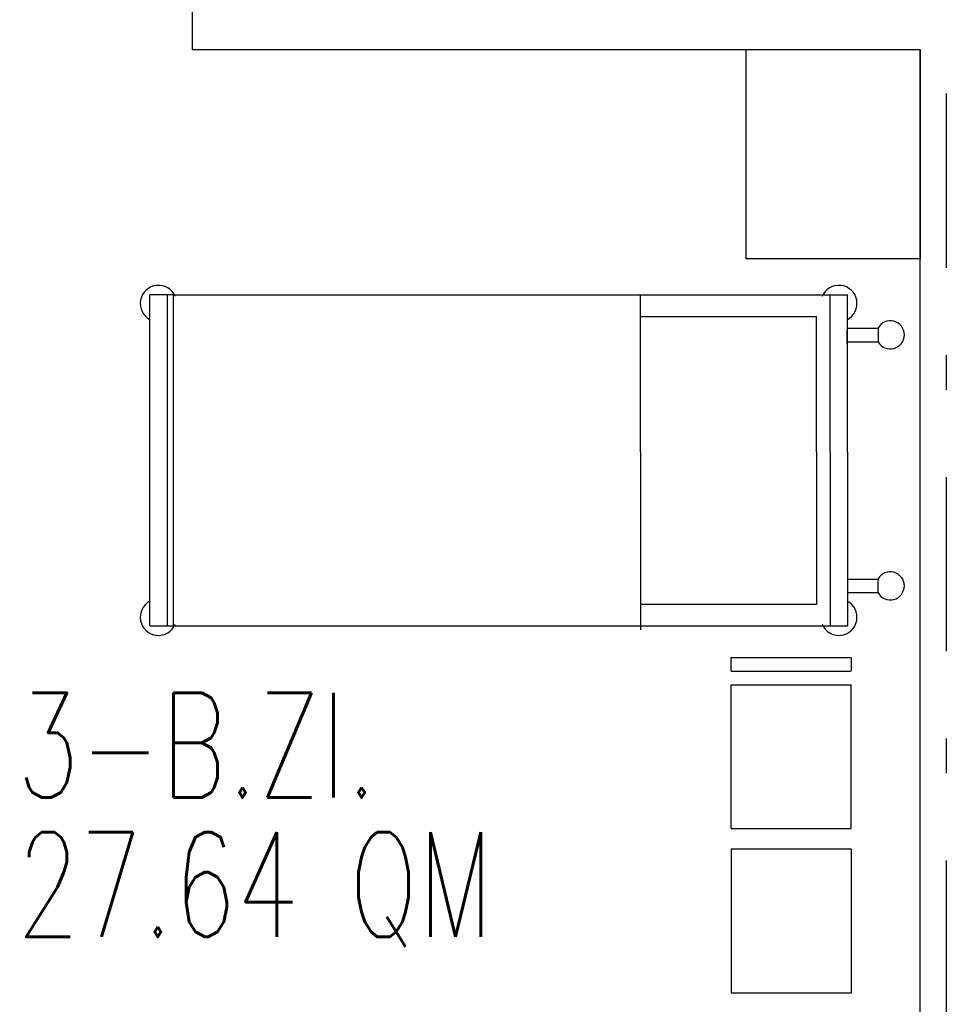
# Model space of a CAD drawing. Extents: x -1702.1 to -1638.5, y 1185.1 to 1220.8.
# Tile 7 of 50: x -1689.2 to -1686.6, y 1193.3 to 1196.1. Entities that reach past the tile are written whole.
import ezdxf
from ezdxf.enums import TextEntityAlignment as Align

# ---------------------------------------------------------------- set-up
doc = ezdxf.new("R2010")
doc.units = 0
doc.header["$MEASUREMENT"] = 0
doc.linetypes.add('DASHDOT', pattern=[1, 0.5, -0.25, 0, -0.25])
for name, color, linetype in [('13', 94, 'CONTINUOUS'), ('45', 132, 'CONTINUOUS'), ('48', 33, 'CONTINUOUS'), ('8', 1, 'CONTINUOUS')]:
    doc.layers.add(name, color=color, linetype=linetype)
doc.styles.add('ROMANS', font='ROMANS', dxfattribs={"height": 0.2})

msp = doc.modelspace()

# ---------------------------------------------------------------- linework, layer by layer
at = {"layer": '13', "linetype": 'Continuous'}
for p, q in [((-1688.7416, 1196.32739, 0.21561), (-1688.7416, 1196.02739, 0.21561)), ((-1688.7416, 1196.02739, 0.21561), (-1686.6516, 1196.02739, 0.21561)), ((-1686.6516, 1191.43276, 0.0206), (-1686.6516, 1196.02739, 0.0206))]:
    msp.add_line(p, q, dxfattribs=at)
at = {"layer": '45', "linetype": 'Continuous'}
for p, q in [((-1688.7965, 1195.324, 0.0206), (-1688.86381, 1195.324, 0.0206)), ((-1688.86351, 1194.374, 0.0206), (-1688.86351, 1195.324, 0.0206)), ((-1688.81352, 1195.324, 0.0206), (-1688.81352, 1194.374, 0.0206)), ((-1688.79671, 1195.33014, 0.0206), (-1688.79671, 1194.37245, 0.0206)), ((-1688.7965, 1195.324, 0.0206), (-1686.86019, 1195.324, 0.0206)), ((-1687.45442, 1194.87557, 0.0206), (-1687.45442, 1195.32528, 0.0206)), ((-1686.91019, 1194.87387, 0.0206), (-1686.91019, 1195.324, 0.0206)), ((-1686.86019, 1194.87387, 0.0206), (-1686.86019, 1195.324, 0.0206)), ((-1687.45442, 1195.26208, 0.0206), (-1686.94884, 1195.26208, 0.0206)), ((-1687.45442, 1194.87307, 0.0206), (-1687.45442, 1195.26208, 0.0206)), ((-1686.94884, 1194.87357, 0.0206), (-1686.94884, 1195.26208, 0.0206)), ((-1686.86134, 1195.1843, 0.0206), (-1686.86134, 1195.22319, 0.0206)), ((-1686.8607, 1195.22833, 0.0206), (-1686.77238, 1195.22833, 0.0206)), ((-1686.77238, 1195.2281, 0.0206), (-1686.77238, 1195.1896, 0.0206)), ((-1686.8607, 1195.18944, 0.0206), (-1686.77238, 1195.18944, 0.0206)), ((-1687.45442, 1194.87557, 0.0206), (-1687.45442, 1194.82507, 0.0206)), ((-1686.94884, 1194.87357, 0.0206), (-1686.94884, 1194.82507, 0.0206)), ((-1686.91019, 1194.87387, 0.0206), (-1686.91019, 1194.82387, 0.0206)), ((-1686.86019, 1194.87387, 0.0206), (-1686.86019, 1194.82387, 0.0206)), ((-1687.45442, 1194.82507, 0.0206), (-1687.45442, 1194.43565, 0.0206)), ((-1687.45442, 1194.82307, 0.0206), (-1687.45442, 1194.36273, 0.0206)), ((-1686.94884, 1194.82507, 0.0206), (-1686.94884, 1194.43565, 0.0206)), ((-1686.91019, 1194.82387, 0.0206), (-1686.91019, 1194.374, 0.0206)), ((-1686.86019, 1194.82387, 0.0206), (-1686.86019, 1194.374, 0.0206)), ((-1686.8607, 1194.50857, 0.0206), (-1686.77238, 1194.50857, 0.0206)), ((-1686.77238, 1194.46991, 0.0206), (-1686.77238, 1194.50841, 0.0206)), ((-1686.8607, 1194.46968, 0.0206), (-1686.77238, 1194.46968, 0.0206)), ((-1686.94884, 1194.43565, 0.0206), (-1687.45442, 1194.43565, 0.0206)), ((-1688.8631, 1194.374, 0.0206), (-1686.86019, 1194.374, 0.0206)), ((-1687.19418, 1194.28331, 0.0206), (-1686.85204, 1194.2833, 0.0206)), ((-1687.19416, 1194.24404, 0.0206), (-1687.19418, 1194.28331, 0.0206)), ((-1686.84989, 1194.2833, 0.0206), (-1686.84989, 1194.2438, 0.0206)), ((-1687.19418, 1194.24404, 0.0206), (-1686.85204, 1194.24403, 0.0206)), ((-1687.19418, 1193.79247, 0.0206), (-1687.19417, 1194.20477, 0.0206)), ((-1687.19417, 1194.20477, 0.0206), (-1686.85205, 1194.20476, 0.0206)), ((-1686.8499, 1193.79245, 0.0206), (-1686.84989, 1194.20584, 0.0206)), ((-1687.19419, 1193.79247, 0.0206), (-1686.84991, 1193.79245, 0.0206)), ((-1687.19419, 1193.73413, 0.0206), (-1686.84991, 1193.73415, 0.0206)), ((-1687.19418, 1193.73413, 0.0206), (-1687.19417, 1193.32183, 0.0206)), ((-1686.8499, 1193.73415, 0.0206), (-1686.84989, 1193.32076, 0.0206)), ((-1687.19417, 1193.32183, 0.0206), (-1686.85205, 1193.32184, 0.0206))]:
    msp.add_line(p, q, dxfattribs=at)
at = {"layer": '45', "linetype": 'Continuous', "elevation": 0.0206}
msp.add_lwpolyline([(-1687.1516, 1196.02739), (-1686.6516, 1196.02739), (-1686.6516, 1195.42739), (-1687.1516, 1195.42739)], close=True, dxfattribs=at)
at = {"layer": '45', "linetype": 'Continuous'}
for centre, radius, start, end in [((-1688.838514, 1195.299004, 0.0206), 0.052142, 22.644597, 242.7775), ((-1686.885189, 1195.299007, 0.0206), 0.052142, 297.222672, 157.355575), ((-1686.737378, 1195.209099, 0.0206), 0.040311, 209.745553, 150.803292), ((-1686.737377, 1194.488915, 0.0206), 0.040311, 209.197847, 150.255586), ((-1688.838513, 1194.399003, 0.0206), 0.052142, 117.223056, 337.355958), ((-1686.885188, 1194.399006, 0.0206), 0.052142, 202.644436, 62.777339)]:
    msp.add_arc(centre, radius, start, end, dxfattribs=at)
at = {"layer": '8', "linetype": 'DASHDOT'}
msp.add_line((-1686.5766, 1206.90123, 0.0206), (-1686.5766, 1186.5456, 0.0206), dxfattribs=at)

# ---------------------------------------------------------------- texts
at = {"layer": '48', "linetype": 'Continuous', "style": 'ROMANS', "width": 0.7}
for s, p in [('3-B.ZI.', (-1689.24526, 1194.03179, 0.0206)), ('27.64 QM ', (-1689.24526, 1193.63191, 0.0206))]:
    msp.add_text(s, height=0.3, dxfattribs=at).set_placement(p, align=Align.MIDDLE_LEFT)

doc.saveas('drawing.dxf')
